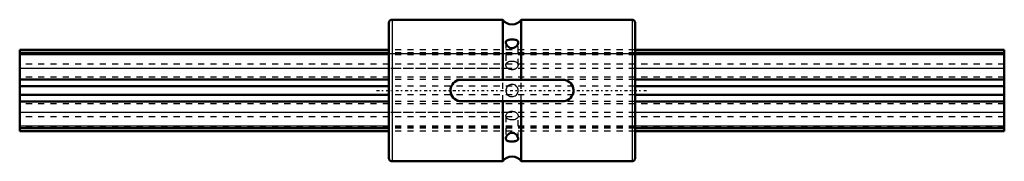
# Model space of a CAD drawing. Header units: millimetres. Extents: x 0 to 160, y -12 to 12.
import ezdxf

# ---------------------------------------------------------------- set-up
doc = ezdxf.new("R2010")
doc.units = ezdxf.units.MM
doc.linetypes.add('Center', pattern=[1.5, 0.45, -0.5, 0.05, -0.5])
doc.linetypes.add('Dashed', pattern=[2, 1, -1])
for name, color, linetype, lineweight in [('2d ConnectionPoints', 7, 'Continuous', 50), ('AM_0', 7, 'Continuous', 50), ('AM_4', 3, 'Continuous', 25), ('AM_7', 7, 'Center', 25), ('AM_9', 6, 'Dashed', 25)]:
    doc.layers.add(name, color=color, linetype=linetype, lineweight=lineweight)

# ---------------------------------------------------------------- blocks, each defined once
blk = doc.blocks.new('1_LBS151160_Spline_Shaft_0_in_LBS15_160L_40600__4')
at = {"layer": 'AM_0'}
for p, q in [((60, 6.6), (0, 6.6)), ((0, -6.6), (0, 6.6)), ((160, 6.6), (100, 6.6)), ((160, -6.6), (160, 6.6)), ((60, 6.11), (0, 6.11)), ((160, 6.11), (100, 6.11)), ((60, 1.81), (0, 1.81)), ((160, 1.81), (100, 1.81)), ((60, 0.7), (0, 0.7)), ((160, 0.7), (100, 0.7)), ((60, -0.7), (0, -0.7)), ((160, -0.7), (100, -0.7)), ((60, -1.81), (0, -1.81)), ((160, -1.81), (100, -1.81)), ((60, -6.11), (0, -6.11)), ((160, -6.11), (100, -6.11)), ((60, -6.6), (0, -6.6)), ((160, -6.6), (100, -6.6))]:
    blk.add_line(p, q, dxfattribs=at)
at = {"layer": 'AM_4'}
for p, q in [((60, 5.79), (0, 5.79)), ((160, 5.79), (100, 5.79)), ((60, 3.6), (0, 3.6)), ((160, 3.6), (100, 3.6)), ((60, -3.6), (0, -3.6)), ((160, -3.6), (100, -3.6)), ((60, -5.79), (0, -5.79)), ((160, -5.79), (100, -5.79))]:
    blk.add_line(p, q, dxfattribs=at)
at = {"layer": 'AM_9'}
for p, q in [((100, 6.6), (60, 6.6)), ((0, 6.01), (160, 6.01)), ((160, 5.9), (0, 5.9)), ((100, 6.11), (60, 6.11)), ((100, 5.79), (60, 5.79)), ((160, 4.3), (0, 4.3)), ((100, 3.6), (60, 3.6)), ((160, 2.19), (0, 2.19)), ((100, 1.81), (60, 1.81)), ((100, 0.7), (60, 0.7)), ((100, -0.7), (60, -0.7)), ((160, -2.19), (0, -2.19)), ((100, -1.81), (60, -1.81)), ((160, -4.3), (0, -4.3)), ((100, -3.6), (60, -3.6)), ((160, -5.9), (0, -5.9)), ((160, -6.01), (0, -6.01)), ((100, -5.79), (60, -5.79)), ((100, -6.11), (60, -6.11)), ((100, -6.6), (60, -6.6))]:
    blk.add_line(p, q, dxfattribs=at)
blk = doc.blocks.new('2_LBS15_Nut_0_in_LBS15_160L_40600__4')
at = {"layer": 'AM_0'}
for p, q in [((78.5, 11.5), (60.5, 11.5)), ((78.5, 11.5), (78.5, 1.75)), ((99.5, 11.5), (81.5, 11.5)), ((81.5, 11.5), (81.5, 1.75)), ((60, 11), (60, -11)), ((100, 11), (100, -11)), ((71.75, 1.75), (88.25, 1.75)), ((88.25, -1.75), (71.75, -1.75)), ((78.5, -1.75), (78.5, -11.5)), ((81.5, -1.75), (81.5, -11.5)), ((60.5, -11.5), (78.5, -11.5)), ((81.5, -11.5), (99.5, -11.5))]:
    blk.add_line(p, q, dxfattribs=at)
for points in [[(79.87, 8.27), (79.71, 8.26), (79.56, 8.25), (79.43, 8.22), (79.31, 8.19), (79.2, 8.14), (79.11, 8.08), (79.05, 8), (79.01, 7.92), (79, 7.82), (79, 7.81)], [(81, 7.81), (81, 7.81), (80.99, 7.91), (80.96, 7.99), (80.91, 8.06), (80.84, 8.12), (80.75, 8.17), (80.63, 8.21), (80.49, 8.24), (80.32, 8.26), (80.15, 8.27), (80.01, 8.28), (79.87, 8.27)], [(79, 7.81), (79.01, 7.71), (79.04, 7.6), (79.08, 7.49), (79.15, 7.37), (79.23, 7.25), (79.35, 7.13), (79.49, 7.02), (79.65, 6.93), (79.82, 6.88), (79.98, 6.86), (80.14, 6.87), (80.28, 6.91), (80.41, 6.96), (80.54, 7.04), (80.66, 7.13), (80.77, 7.26), (80.87, 7.39), (80.94, 7.54), (80.99, 7.69), (81, 7.81)], [(71.75, -1.75), (71.46, -1.73), (71.17, -1.65), (70.91, -1.53), (70.66, -1.37), (70.45, -1.17), (70.27, -0.94), (70.14, -0.67), (70.04, -0.39), (70, -0.1), (70.01, 0.19), (70.07, 0.48), (70.17, 0.75), (70.32, 1), (70.5, 1.23), (70.73, 1.42), (70.98, 1.57), (71.26, 1.68), (71.55, 1.74), (71.75, 1.75)], [(88.25, 1.75), (88.54, 1.73), (88.83, 1.65), (89.09, 1.53), (89.34, 1.37), (89.55, 1.17), (89.73, 0.94), (89.86, 0.67), (89.96, 0.39), (90, 0.1), (89.99, -0.19), (89.93, -0.48), (89.83, -0.75), (89.68, -1), (89.5, -1.23), (89.27, -1.42), (89.02, -1.57), (88.74, -1.68), (88.45, -1.74), (88.25, -1.75)], [(81, -7.81), (80.99, -7.72), (80.97, -7.61), (80.92, -7.5), (80.86, -7.38), (80.78, -7.26), (80.66, -7.14), (80.53, -7.03), (80.37, -6.94), (80.19, -6.88), (80.03, -6.86), (79.87, -6.87), (79.73, -6.9), (79.6, -6.96), (79.47, -7.03), (79.35, -7.12), (79.24, -7.25), (79.14, -7.38), (79.06, -7.53), (79.01, -7.68), (79, -7.8), (79, -7.81)], [(79, -7.81), (79.01, -7.9), (79.04, -7.98), (79.09, -8.05), (79.15, -8.11), (79.24, -8.16), (79.36, -8.21), (79.5, -8.24), (79.64, -8.26), (79.78, -8.27), (79.87, -8.27)], [(79.87, -8.27), (80.01, -8.28), (80.16, -8.27), (80.3, -8.26), (80.43, -8.25), (80.56, -8.22), (80.68, -8.19), (80.79, -8.15), (80.88, -8.08), (80.94, -8.01), (80.98, -7.93), (81, -7.83), (81, -7.81)]]:
    blk.add_lwpolyline(points, dxfattribs=at)
for centre, radius, start, end in [((60.5, 11), 0.5, 90, 180), ((80, 12.62), 1.88, 216.8699, 323.1301), ((99.5, 11), 0.5, 360, 90), ((60.5, -11), 0.5, 180, 270), ((80, -12.62), 1.88, 36.8699, 143.1301), ((99.5, -11), 0.5, 270, 0)]:
    blk.add_arc(centre, radius, start, end, dxfattribs=at)
at = {"layer": 'AM_4'}
for p, q in [((60.5, 11.5), (60.5, -11.5)), ((99.5, 11.5), (99.5, -11.5))]:
    blk.add_line(p, q, dxfattribs=at)
at = {"layer": 'AM_7'}
blk.add_line((58, 0), (102, 0), dxfattribs=at)
at = {"layer": 'AM_9'}
for p, q in [((100, 6.6), (60, 6.6)), ((79, 7.8), (79, 4.14)), ((81, 4.14), (81, 7.81)), ((100, 6.11), (60, 6.11)), ((60, 6.01), (100, 6.01)), ((100, 5.9), (60, 5.9)), ((100, 5.79), (60, 5.79)), ((100, 4.3), (60, 4.3)), ((79.3, 3.6), (60, 3.6)), ((100, 3.6), (80.7, 3.6)), ((100, 2.19), (60, 2.19)), ((100, 1.81), (60, 1.81)), ((78.5, -1.75), (78.5, 1.75)), ((81.5, -1.75), (81.5, 1.75)), ((100, 0.7), (60, 0.7)), ((100, -0.7), (60, -0.7)), ((100, -1.81), (60, -1.81)), ((100, -2.19), (60, -2.19)), ((79.3, -3.6), (60, -3.6)), ((100, -4.3), (60, -4.3)), ((79, -4.14), (79, -7.81)), ((100, -3.6), (80.7, -3.6)), ((81, -7.8), (81, -4.14)), ((100, -5.79), (60, -5.79)), ((100, -5.9), (60, -5.9)), ((100, -6.01), (60, -6.01)), ((100, -6.11), (60, -6.11)), ((100, -6.6), (60, -6.6))]:
    blk.add_line(p, q, dxfattribs=at)
for points in [[(79, 4.14), (79, 4.17), (79.02, 4.29), (79.07, 4.39), (79.15, 4.49), (79.24, 4.57), (79.36, 4.65), (79.5, 4.7), (79.66, 4.75), (79.82, 4.77), (79.99, 4.78), (80.15, 4.78), (80.32, 4.75), (80.47, 4.71), (80.61, 4.66), (80.73, 4.59), (80.84, 4.51), (80.92, 4.41), (80.97, 4.3), (81, 4.19), (81, 4.14)], [(79.3, 3.6), (79.19, 3.7), (79.1, 3.81), (79.04, 3.93), (79.01, 4.05), (79, 4.14)], [(80.7, 3.6), (80.64, 3.56), (80.57, 3.51), (80.49, 3.48), (80.42, 3.45), (80.33, 3.42), (80.25, 3.4), (80.17, 3.38), (80.08, 3.38), (79.99, 3.37), (79.9, 3.38), (79.82, 3.39), (79.73, 3.4), (79.65, 3.42), (79.57, 3.45), (79.49, 3.48), (79.42, 3.52), (79.35, 3.56), (79.3, 3.6)], [(81, 4.14), (81, 4.07), (80.97, 3.95), (80.91, 3.83), (80.82, 3.71), (80.7, 3.6)], [(80, 1), (79.83, 0.99), (79.67, 0.94), (79.52, 0.88), (79.38, 0.79), (79.26, 0.67), (79.16, 0.54), (79.08, 0.39), (79.03, 0.23), (79, 0.06), (79.01, -0.11), (79.04, -0.27), (79.1, -0.43), (79.18, -0.57), (79.29, -0.7), (79.41, -0.81), (79.56, -0.9), (79.72, -0.96), (79.88, -0.99), (80.05, -1), (80.21, -0.98), (80.37, -0.93), (80.52, -0.85), (80.66, -0.76), (80.77, -0.64), (80.87, -0.5), (80.94, -0.34), (80.98, -0.18), (81, -0.01), (80.99, 0.15), (80.95, 0.32), (80.88, 0.47), (80.79, 0.61), (80.68, 0.73), (80.55, 0.84), (80.4, 0.92), (80.24, 0.97), (80, 1)], [(79, -4.14), (79, -4.07), (79.03, -3.95), (79.09, -3.83), (79.18, -3.71), (79.3, -3.6)], [(81, -4.14), (81, -4.17), (80.98, -4.29), (80.93, -4.39), (80.85, -4.49), (80.76, -4.57), (80.64, -4.65), (80.5, -4.7), (80.34, -4.75), (80.18, -4.77), (80.01, -4.78), (79.85, -4.78), (79.68, -4.75), (79.53, -4.71), (79.39, -4.66), (79.27, -4.59), (79.16, -4.51), (79.08, -4.41), (79.03, -4.3), (79, -4.19), (79, -4.14)], [(79.3, -3.6), (79.36, -3.56), (79.43, -3.51), (79.51, -3.48), (79.58, -3.45), (79.67, -3.42), (79.75, -3.4), (79.83, -3.38), (79.92, -3.38), (80.01, -3.37), (80.1, -3.38), (80.18, -3.39), (80.27, -3.4), (80.35, -3.42), (80.43, -3.45), (80.51, -3.48), (80.58, -3.52), (80.65, -3.56), (80.7, -3.6)], [(80.7, -3.6), (80.81, -3.7), (80.9, -3.81), (80.96, -3.93), (80.99, -4.05), (81, -4.14)]]:
    blk.add_lwpolyline(points, dxfattribs=at)

msp = doc.modelspace()

# ---------------------------------------------------------------- linework, layer by layer
at = {"layer": '2d ConnectionPoints'}
for p in [(60, 0), (60, 0), (100, 0)]:
    msp.add_point(p, dxfattribs=at)

# ---------------------------------------------------------------- block references
for name in ['2_LBS15_Nut_0_in_LBS15_160L_40600__4', '1_LBS151160_Spline_Shaft_0_in_LBS15_160L_40600__4']:
    msp.add_blockref(name, (0, 0))

doc.saveas('drawing.dxf')
